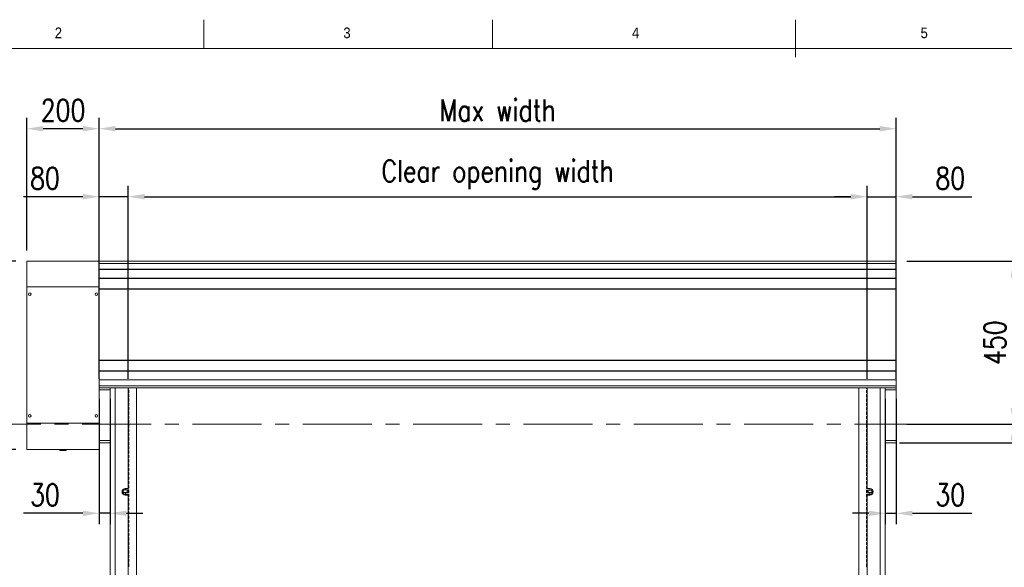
# Model space of a CAD drawing. Header units: millimetres. Extents: x 10824 to 17790, y 974 to 5976.
# Tile 5 of 6: x 12199 to 14919, y 4263 to 5776. Entities that reach past the tile are written whole.
import ezdxf

# ---------------------------------------------------------------- set-up
doc = ezdxf.new("R2010")
doc.units = ezdxf.units.MM
doc.header["$LTSCALE"] = 50
doc.header["$PDSIZE"] = -1
doc.linetypes.add('CENTERX2', pattern=[20.32, 12.7, -2.54, 2.54, -2.54])
doc.layers.add('FORMAT', color=7, linetype='Continuous')
doc.styles.add('NYIP', font='romans.shx', dxfattribs={"width": 0.8})
doc.styles.add('SLDTEXTSTYLE0', font='Gothic.ttf', dxfattribs={"width": 0.913})
doc.dimstyles.new('STANDARD35', dxfattribs={"dimscale": 35, "dimtxt": 2, "dimasz": 1.5, "dimexe": 1, "dimexo": 1, "dimgap": 0.7, "dimtad": 1, "dimdec": 0, "dimdsep": 46, "dimtxsty": 'NYIP', "dimcen": 0, "dimclrd": 1, "dimclre": 1, "dimclrt": 2, "dimadec": 0, "dimazin": 0, "dimtfac": 1, "dimtdec": 0, "dimtix": 1, "dimtmove": 0, "dimatfit": 3, "dimfxl": 0, "dimtvp": 1, "dimtolj": 1, "dimtzin": 0, "dimarcsym": 0})

# ---------------------------------------------------------------- blocks, each defined once
blk = doc.blocks.new('*D26')
at = {"color": 1, "lineweight": -2, "transparency": 16777216}
for p, q in [((12188.6, 5108.5), (11996.9, 5108.5)), ((12026.9, 5063.5), (12026.9, 4633.5)), ((12188.6, 4588.5), (11996.9, 4588.5))]:
    blk.add_line(p, q, dxfattribs=at)
at = {"color": 1, "transparency": 16777216}
for points in [[(12019.4, 5063.5), (12034.4, 5063.5), (12026.9, 5108.5)], [(12019.4, 4633.5), (12034.4, 4633.5), (12026.9, 4588.5)]]:
    blk.add_solid(points, dxfattribs=at)
at = {"layer": 'Defpoints', "color": 0, "transparency": 16777216}
for p in [(12218.6, 5108.5), (12026.9, 4588.5), (12218.6, 4588.5)]:
    blk.add_point(p, dxfattribs=at)
at = {"color": 2, "lineweight": 5, "transparency": 16777216, "insert": (11975.9, 4848.5), "char_height": 60, "attachment_point": 5, "rotation": 90, "style": 'NYIP'}
blk.add_mtext('\\A1;520', dxfattribs=at)
blk = doc.blocks.new('*D31')
at = {"color": 1, "lineweight": -2, "transparency": 16777216}
for p, q in [((12418.6, 5138.5), (12418.6, 5504.8)), ((14619.6, 5138.5), (14619.6, 5504.8)), ((12463.6, 5474.8), (14574.6, 5474.8))]:
    blk.add_line(p, q, dxfattribs=at)
at = {"color": 1, "transparency": 16777216}
for points in [[(12463.6, 5482.3), (12463.6, 5467.3), (12418.6, 5474.8)], [(14574.6, 5482.3), (14574.6, 5467.3), (14619.6, 5474.8)]]:
    blk.add_solid(points, dxfattribs=at)
at = {"layer": 'Defpoints', "color": 0, "transparency": 16777216}
for p in [(14619.6, 5474.8), (12418.6, 5108.5), (14619.6, 5108.5)]:
    blk.add_point(p, dxfattribs=at)
at = {"color": 2, "lineweight": 5, "transparency": 16777216, "insert": (13519.1, 5525.8), "char_height": 60, "attachment_point": 5, "style": 'NYIP'}
blk.add_mtext('\\A1;Max width', dxfattribs=at)
blk = doc.blocks.new('*D36')
at = {"color": 1, "lineweight": -2, "transparency": 16777216}
for p, q in [((14649.6, 5108.5), (14973.6, 5108.5)), ((14943.6, 5063.5), (14943.6, 4703.5)), ((14649.6, 4658.5), (14973.6, 4658.5))]:
    blk.add_line(p, q, dxfattribs=at)
at = {"color": 1, "transparency": 16777216}
for points in [[(14936.1, 5063.5), (14951.1, 5063.5), (14943.6, 5108.5)], [(14936.1, 4703.5), (14951.1, 4703.5), (14943.6, 4658.5)]]:
    blk.add_solid(points, dxfattribs=at)
at = {"layer": 'Defpoints', "color": 0, "transparency": 16777216}
for p in [(14619.6, 5108.5), (14619.6, 4658.5), (14943.6, 4658.5)]:
    blk.add_point(p, dxfattribs=at)
at = {"color": 2, "lineweight": 5, "transparency": 16777216, "insert": (14892.6, 4883.5), "char_height": 60, "attachment_point": 5, "rotation": 90, "style": 'NYIP'}
blk.add_mtext('\\A1;450', dxfattribs=at)
blk = doc.blocks.new('*D37')
at = {"color": 1, "lineweight": -2, "transparency": 16777216}
for p, q in [((14649.6, 4658.5), (14973.6, 4658.5)), ((14943.6, 4613.5), (14943.6, 2855.6)), ((14619.6, 2810.6), (14973.6, 2810.6))]:
    blk.add_line(p, q, dxfattribs=at)
at = {"color": 1, "transparency": 16777216}
for points in [[(14936.1, 4613.5), (14951.1, 4613.5), (14943.6, 4658.5)], [(14936.1, 2855.6), (14951.1, 2855.6), (14943.6, 2810.6)]]:
    blk.add_solid(points, dxfattribs=at)
at = {"layer": 'Defpoints', "color": 0, "transparency": 16777216}
for p in [(14619.6, 4658.5), (14589.6, 2810.6), (14943.6, 2810.6)]:
    blk.add_point(p, dxfattribs=at)
at = {"color": 2, "lineweight": 5, "transparency": 16777216, "insert": (14882.6, 3734.5), "char_height": 60, "attachment_point": 5, "rotation": 90, "style": 'NYIP'}
blk.add_mtext('\\A1;Clear opening height', dxfattribs=at)
blk = doc.blocks.new('*D38')
at = {"color": 1, "lineweight": -2, "transparency": 16777216}
for p, q in [((14649.6, 5108.5), (15262, 5108.5)), ((15232, 5063.5), (15232, 2855.6)), ((14619.6, 2810.6), (15262, 2810.6))]:
    blk.add_line(p, q, dxfattribs=at)
at = {"color": 1, "transparency": 16777216}
for points in [[(15224.5, 5063.5), (15239.5, 5063.5), (15232, 5108.5)], [(15224.5, 2855.6), (15239.5, 2855.6), (15232, 2810.6)]]:
    blk.add_solid(points, dxfattribs=at)
at = {"layer": 'Defpoints', "color": 0, "transparency": 16777216}
for p in [(14619.6, 5108.5), (14589.6, 2810.6), (15232, 2810.6)]:
    blk.add_point(p, dxfattribs=at)
at = {"color": 2, "lineweight": 5, "transparency": 16777216, "insert": (15171, 3959.5), "char_height": 60, "attachment_point": 5, "rotation": 90, "style": 'NYIP'}
blk.add_mtext('\\A1;Max height', dxfattribs=at)
blk = doc.blocks.new('*D43')
at = {"color": 1, "lineweight": -2, "transparency": 16777216}
for p, q in [((12218.6, 5138.5), (12218.6, 5504.8)), ((12418.6, 5138.5), (12418.6, 5504.8)), ((12373.6, 5474.8), (12263.6, 5474.8))]:
    blk.add_line(p, q, dxfattribs=at)
at = {"color": 1, "transparency": 16777216}
for points in [[(12263.6, 5482.3), (12263.6, 5467.3), (12218.6, 5474.8)], [(12373.6, 5482.3), (12373.6, 5467.3), (12418.6, 5474.8)]]:
    blk.add_solid(points, dxfattribs=at)
at = {"layer": 'Defpoints', "color": 0, "transparency": 16777216}
for p in [(12218.6, 5474.8), (12218.6, 5108.5), (12418.6, 5108.5)]:
    blk.add_point(p, dxfattribs=at)
at = {"color": 2, "lineweight": 5, "transparency": 16777216, "insert": (12318.6, 5525.8), "char_height": 60, "attachment_point": 5, "style": 'NYIP'}
blk.add_mtext('\\A1;200', dxfattribs=at)
blk = doc.blocks.new('A$C7C9C4F3F')
at = {"color": 7, "lineweight": 5}
blk.add_line((8295, 11245.4), (8295, 11503.7), dxfattribs=at)
at = {"layer": 'FORMAT', "color": 7, "lineweight": 5}
for p, q in [((4209.3, 11503.7), (4209.3, 11304.4)), ((6202.3, 11304.4), (6202.3, 11503.7)), ((16199.3, 11304.4), (199.3, 11304.4))]:
    blk.add_line(p, q, dxfattribs=at)
at = {"color": 7, "lineweight": 5, "char_height": 73.8, "attachment_point": 1, "style": 'SLDTEXTSTYLE0'}
for s, insert in [('2', (3179.5, 11449.8)), ('3', (5172.6, 11449.8)), ('4', (7165.6, 11449.8)), ('5', (9158.6, 11449.8))]:
    blk.add_mtext(s, dxfattribs=dict(at, insert=insert))
blk = doc.blocks.new('*D80')
at = {"color": 1, "lineweight": -2, "transparency": 16777216}
for p, q in [((12418.6, 4783.6), (12418.6, 5316.9)), ((12498.6, 4783.6), (12498.6, 5316.9)), ((12373.6, 5286.9), (12208.9, 5286.9)), ((12498.6, 5286.9), (12418.6, 5286.9)), ((12543.6, 5286.9), (12588.6, 5286.9))]:
    blk.add_line(p, q, dxfattribs=at)
at = {"color": 1, "transparency": 16777216}
for points in [[(12373.6, 5294.4), (12373.6, 5279.4), (12418.6, 5286.9)], [(12543.6, 5294.4), (12543.6, 5279.4), (12498.6, 5286.9)]]:
    blk.add_solid(points, dxfattribs=at)
at = {"layer": 'Defpoints', "color": 0, "transparency": 16777216}
for p in [(12498.6, 5286.9), (12418.6, 4753.6), (12498.6, 4753.6)]:
    blk.add_point(p, dxfattribs=at)
at = {"color": 2, "lineweight": 5, "transparency": 16777216, "insert": (12268.7, 5337.9), "char_height": 60, "attachment_point": 5, "style": 'NYIP'}
blk.add_mtext('\\A1;80', dxfattribs=at)
blk = doc.blocks.new('*D81')
at = {"color": 1, "lineweight": -2, "transparency": 16777216}
for p, q in [((12418.6, 4728.5), (12418.6, 4382.2)), ((12448.6, 4728.5), (12448.6, 4382.2)), ((12373.6, 4412.2), (12208.9, 4412.2)), ((12448.6, 4412.2), (12418.6, 4412.2)), ((12493.6, 4412.2), (12538.6, 4412.2))]:
    blk.add_line(p, q, dxfattribs=at)
at = {"color": 1, "transparency": 16777216}
for points in [[(12373.6, 4419.7), (12373.6, 4404.7), (12418.6, 4412.2)], [(12493.6, 4419.7), (12493.6, 4404.7), (12448.6, 4412.2)]]:
    blk.add_solid(points, dxfattribs=at)
at = {"layer": 'Defpoints', "color": 0, "transparency": 16777216}
for p in [(12418.6, 4758.5), (12448.6, 4758.5), (12418.6, 4412.2)]:
    blk.add_point(p, dxfattribs=at)
at = {"color": 2, "lineweight": 5, "transparency": 16777216, "insert": (12268.7, 4463.2), "char_height": 60, "attachment_point": 5, "style": 'NYIP'}
blk.add_mtext('\\A1;30', dxfattribs=at)
blk = doc.blocks.new('*D82')
at = {"color": 1, "lineweight": -2, "transparency": 16777216}
for p, q in [((12498.6, 4788.5), (12498.6, 5316.9)), ((14539.6, 4788.5), (14539.6, 5316.9)), ((12543.6, 5286.9), (14494.6, 5286.9))]:
    blk.add_line(p, q, dxfattribs=at)
at = {"color": 1, "transparency": 16777216}
for points in [[(12543.6, 5294.4), (12543.6, 5279.4), (12498.6, 5286.9)], [(14494.6, 5294.4), (14494.6, 5279.4), (14539.6, 5286.9)]]:
    blk.add_solid(points, dxfattribs=at)
at = {"layer": 'Defpoints', "color": 0, "transparency": 16777216}
for p in [(14539.6, 5286.9), (12498.6, 4758.5), (14539.6, 4758.5)]:
    blk.add_point(p, dxfattribs=at)
at = {"color": 2, "lineweight": 5, "transparency": 16777216, "insert": (13519.1, 5347.9), "char_height": 60, "attachment_point": 5, "style": 'NYIP'}
blk.add_mtext('\\A1;Clear opening width', dxfattribs=at)
blk = doc.blocks.new('*D83')
at = {"color": 1, "lineweight": -2, "transparency": 16777216}
for p, q in [((14539.6, 4783.6), (14539.6, 5316.9)), ((14619.6, 4783.6), (14619.6, 5316.9)), ((14494.6, 5286.9), (14449.6, 5286.9)), ((14539.6, 5286.9), (14619.6, 5286.9)), ((14664.6, 5286.9), (14829.3, 5286.9))]:
    blk.add_line(p, q, dxfattribs=at)
at = {"color": 1, "transparency": 16777216}
for points in [[(14494.6, 5294.4), (14494.6, 5279.4), (14539.6, 5286.9)], [(14664.6, 5294.4), (14664.6, 5279.4), (14619.6, 5286.9)]]:
    blk.add_solid(points, dxfattribs=at)
at = {"layer": 'Defpoints', "color": 0, "transparency": 16777216}
for p in [(14539.6, 5286.9), (14539.6, 4753.6), (14619.6, 4753.6)]:
    blk.add_point(p, dxfattribs=at)
at = {"color": 2, "lineweight": 5, "transparency": 16777216, "insert": (14769.4, 5337.9), "char_height": 60, "attachment_point": 5, "style": 'NYIP'}
blk.add_mtext('\\A1;80', dxfattribs=at)
blk = doc.blocks.new('*D84')
at = {"color": 1, "lineweight": -2, "transparency": 16777216}
for p, q in [((14589.6, 4728.5), (14589.6, 4382.2)), ((14619.6, 4728.5), (14619.6, 4382.2)), ((14544.6, 4412.2), (14499.6, 4412.2)), ((14589.6, 4412.2), (14619.6, 4412.2)), ((14664.6, 4412.2), (14829.3, 4412.2))]:
    blk.add_line(p, q, dxfattribs=at)
at = {"color": 1, "transparency": 16777216}
for points in [[(14544.6, 4419.7), (14544.6, 4404.7), (14589.6, 4412.2)], [(14664.6, 4419.7), (14664.6, 4404.7), (14619.6, 4412.2)]]:
    blk.add_solid(points, dxfattribs=at)
at = {"layer": 'Defpoints', "color": 0, "transparency": 16777216}
for p in [(14589.6, 4758.5), (14619.6, 4758.5), (14619.6, 4412.2)]:
    blk.add_point(p, dxfattribs=at)
at = {"color": 2, "lineweight": 5, "transparency": 16777216, "insert": (14769.4, 4463.2), "char_height": 60, "attachment_point": 5, "style": 'NYIP'}
blk.add_mtext('\\A1;30', dxfattribs=at)
blk = doc.blocks.new('*D85')
at = {"color": 1, "lineweight": -2, "transparency": 16777216}
for p, q in [((14649.6, 5108.5), (15135.9, 5108.5)), ((15105.9, 5063.5), (15105.9, 4652)), ((14628.9, 4607), (15135.9, 4607))]:
    blk.add_line(p, q, dxfattribs=at)
at = {"color": 1, "transparency": 16777216}
for points in [[(15098.4, 5063.5), (15113.4, 5063.5), (15105.9, 5108.5)], [(15098.4, 4652), (15113.4, 4652), (15105.9, 4607)]]:
    blk.add_solid(points, dxfattribs=at)
at = {"layer": 'Defpoints', "color": 0, "transparency": 16777216}
for p in [(14619.6, 5108.5), (14598.9, 4607), (15105.9, 4607)]:
    blk.add_point(p, dxfattribs=at)
at = {"color": 2, "lineweight": 5, "transparency": 16777216, "insert": (15054.9, 4857.8), "char_height": 60, "attachment_point": 5, "rotation": 90, "style": 'NYIP'}
blk.add_mtext('\\A1;500', dxfattribs=at)

msp = doc.modelspace()

# ---------------------------------------------------------------- linework, layer by layer
at = {"color": 7, "lineweight": 5}
for p, q in [((12218.6, 5037.5), (12218.6, 5108.5)), ((12218.6, 5108.5), (12418.6, 5108.5)), ((12418.6, 5108.5), (12418.6, 5102.8)), ((12418.6, 5108.5), (14619.6, 5108.5)), ((12418.6, 5108.5), (12418.6, 5108.5)), ((12418.6, 5108.5), (14619.6, 5108.5)), ((12418.6, 5102.8), (12418.6, 5102.5)), ((12418.6, 5102.8), (14619.6, 5102.8)), ((12418.6, 5102.5), (12418.6, 5086.4)), ((12418.6, 5102.5), (14619.6, 5102.5)), ((12418.6, 5086.4), (12418.6, 5085.7)), ((12418.6, 5086.4), (14619.6, 5086.4)), ((14619.6, 5108.5), (14619.6, 5102.8)), ((14619.6, 5108.5), (14619.6, 5108.5)), ((14619.6, 5102.8), (14619.6, 5102.5)), ((14619.6, 5102.5), (14619.6, 5086.4)), ((14619.6, 5086.4), (14619.6, 5085.7)), ((12418.4, 5085.7), (12418.6, 5084.7)), ((12418.6, 5085.7), (12418.6, 5061.7)), ((12418.6, 5085.7), (14619.6, 5085.7)), ((12418.6, 5061.7), (12418.6, 5060.8)), ((12418.6, 5061.7), (14619.6, 5061.7)), ((12418.6, 5060.8), (12418.6, 5032.4)), ((12418.6, 5060.8), (14619.6, 5060.8)), ((14619.6, 5085.7), (14619.6, 5061.7)), ((14619.6, 5061.7), (14619.6, 5060.8)), ((14619.6, 5060.8), (14619.6, 5032.4)), ((12218.6, 4661.5), (12218.6, 5037.5)), ((12218.6, 5037.5), (12418.6, 5037.5)), ((12418.6, 5032.4), (12418.6, 5031.9)), ((12418.6, 5032.4), (14619.6, 5032.4)), ((12418.6, 5031.9), (12418.6, 5029.8)), ((12418.6, 5031.9), (14619.6, 5031.9)), ((14619.6, 5032.4), (14619.6, 5031.9)), ((14619.6, 5031.9), (14619.6, 4835.1)), ((12418.6, 5018.5), (12418.6, 5029.8)), ((12418.6, 4590.5), (12418.6, 5018.5)), ((12418.6, 4835.1), (14619.6, 4835.1)), ((12418.6, 4834.6), (14619.6, 4834.6)), ((14619.6, 4835.1), (14619.6, 4834.6)), ((14619.6, 4834.6), (14619.6, 4806.2)), ((12418.6, 4806.2), (14619.6, 4806.2)), ((12418.6, 4805.3), (14619.6, 4805.3)), ((14619.6, 4806.2), (14619.6, 4805.3)), ((14619.6, 4805.3), (14619.6, 4781.3)), ((12418.6, 4781.3), (14619.6, 4781.3)), ((12418.6, 4780.6), (14619.6, 4780.6)), ((12418.6, 4764.6), (14619.6, 4764.6)), ((12418.6, 4764.2), (14619.6, 4764.2)), ((14619.6, 4781.3), (14619.6, 4780.6)), ((14619.6, 4780.6), (14619.6, 4764.6)), ((14619.6, 4764.6), (14619.6, 4764.2)), ((14619.6, 4764.2), (14619.6, 4758.6)), ((12418.6, 4758.6), (14619.6, 4758.6)), ((12418.6, 4758.5), (14619.6, 4758.5)), ((12418.6, 4753.6), (12448.6, 4753.6)), ((12448.6, 4753.6), (12448.6, 4758.5)), ((12448.6, 4613.5), (12448.6, 4753.6)), ((12462.6, 4758.5), (12462.6, 2810.6)), ((12498.6, 4758.5), (12498.6, 4480.6)), ((12500.1, 4757.5), (12498.6, 4757.5)), ((12500.1, 4753.3), (12498.6, 4753.3)), ((12500.1, 4745.5), (12498.6, 4745.5)), ((12500.1, 4741.3), (12498.6, 4741.3)), ((12500.1, 4733.5), (12498.6, 4733.5)), ((12500.1, 4758.5), (12500.1, 4757.5)), ((12500.1, 4753.3), (12500.1, 4745.5)), ((12500.1, 4741.3), (12500.1, 4733.5)), ((12521.1, 3090), (12521.1, 4758.5)), ((14517.1, 4758.5), (14517.1, 3090)), ((14538.1, 4756.8), (14538.1, 4758.5)), ((14538.1, 4756.8), (14539.6, 4756.8)), ((14538.1, 4744.8), (14538.1, 4752.5)), ((14538.1, 4752.5), (14539.6, 4752.5)), ((14538.1, 4744.8), (14539.6, 4744.8)), ((14538.1, 4732.8), (14538.1, 4740.5)), ((14538.1, 4740.5), (14539.6, 4740.5)), ((14538.1, 4732.8), (14539.6, 4732.8)), ((14539.6, 4480.6), (14539.6, 4758.5)), ((14575.6, 3195.6), (14575.6, 4758.5)), ((14589.6, 4753.6), (14589.6, 4758.5)), ((14589.6, 4753.6), (14619.6, 4753.6)), ((14589.6, 4613.5), (14589.6, 4753.6)), ((14619.6, 4758.6), (14619.6, 4758.5)), ((14619.6, 4753.6), (14619.6, 4758.5)), ((14619.6, 4613.4), (14619.6, 4753.6)), ((12500.1, 4729.3), (12498.6, 4729.3)), ((12500.1, 4721.5), (12498.6, 4721.5)), ((12500.1, 4717.3), (12498.6, 4717.3)), ((12500.1, 4709.5), (12498.6, 4709.5)), ((12500.1, 4705.3), (12498.6, 4705.3)), ((12500.1, 4729.3), (12500.1, 4721.5)), ((12500.1, 4717.3), (12500.1, 4709.5)), ((12500.1, 4705.3), (12500.1, 4697.5)), ((14538.1, 4720.8), (14538.1, 4728.5)), ((14538.1, 4728.5), (14539.6, 4728.5)), ((14538.1, 4720.8), (14539.6, 4720.8)), ((14538.1, 4708.8), (14538.1, 4716.5)), ((14538.1, 4716.5), (14539.6, 4716.5)), ((14538.1, 4708.8), (14539.6, 4708.8)), ((12500.1, 4697.5), (12498.6, 4697.5)), ((12500.1, 4693.3), (12498.6, 4693.3)), ((12500.1, 4685.5), (12498.6, 4685.5)), ((12500.1, 4681.3), (12498.6, 4681.3)), ((12500.1, 4693.3), (12500.1, 4685.5)), ((12500.1, 4681.3), (12500.1, 4673.5)), ((14538.1, 4704.5), (14539.6, 4704.5)), ((14538.1, 4696.8), (14538.1, 4704.5)), ((14538.1, 4696.8), (14539.6, 4696.8)), ((14538.1, 4684.8), (14538.1, 4692.5)), ((14538.1, 4692.5), (14539.6, 4692.5)), ((14538.1, 4684.8), (14539.6, 4684.8)), ((14538.1, 4680.5), (14539.6, 4680.5)), ((14538.1, 4672.8), (14538.1, 4680.5)), ((12218.6, 4661.5), (12418.6, 4661.5)), ((12218.6, 4588.5), (12218.6, 4661.5)), ((12500.1, 4673.5), (12498.6, 4673.5)), ((12500.1, 4669.3), (12498.6, 4669.3)), ((12500.1, 4661.5), (12498.6, 4661.5)), ((12500.1, 4657.3), (12498.6, 4657.3)), ((12500.1, 4669.3), (12500.1, 4661.5)), ((12500.1, 4657.3), (12500.1, 4649.5)), ((14538.1, 4672.8), (14539.6, 4672.8)), ((14538.1, 4660.8), (14538.1, 4668.5)), ((14538.1, 4668.5), (14539.6, 4668.5)), ((14538.1, 4660.8), (14539.6, 4660.8)), ((14538.1, 4656.5), (14539.6, 4656.5)), ((14538.1, 4648.8), (14538.1, 4656.5)), ((12500.1, 4649.5), (12498.6, 4649.5)), ((12500.1, 4645.3), (12498.6, 4645.3)), ((12500.1, 4637.5), (12498.6, 4637.5)), ((12500.1, 4633.3), (12498.6, 4633.3)), ((12500.1, 4625.5), (12498.6, 4625.5)), ((12500.1, 4645.3), (12500.1, 4637.5)), ((12500.1, 4633.3), (12500.1, 4625.5)), ((14538.1, 4648.8), (14539.6, 4648.8)), ((14538.1, 4644.5), (14539.6, 4644.5)), ((14538.1, 4636.8), (14538.1, 4644.5)), ((14538.1, 4636.8), (14539.6, 4636.8)), ((14538.1, 4632.5), (14539.6, 4632.5)), ((14538.1, 4624.8), (14538.1, 4632.5)), ((14538.1, 4624.8), (14539.6, 4624.8)), ((12418.6, 4613.4), (12448.6, 4613.4)), ((12418.6, 4607), (12448.6, 4607)), ((12448.6, 4613.5), (12448.6, 2810.6)), ((12500.1, 4621.3), (12498.6, 4621.3)), ((12500.1, 4613.5), (12498.6, 4613.5)), ((12500.1, 4609.3), (12498.6, 4609.3)), ((12500.1, 4601.5), (12498.6, 4601.5)), ((12500.1, 4597.3), (12498.6, 4597.3)), ((12500.1, 4621.3), (12500.1, 4613.5)), ((12500.1, 4609.3), (12500.1, 4601.5)), ((12500.1, 4597.3), (12500.1, 4589.5)), ((14538.1, 4620.5), (14539.6, 4620.5)), ((14538.1, 4612.8), (14538.1, 4620.5)), ((14538.1, 4612.8), (14539.6, 4612.8)), ((14538.1, 4600.8), (14538.1, 4608.5)), ((14538.1, 4608.5), (14539.6, 4608.5)), ((14538.1, 4600.8), (14539.6, 4600.8)), ((14538.1, 4588.8), (14538.1, 4596.5)), ((14538.1, 4596.5), (14539.6, 4596.5)), ((14589.6, 3160.7), (14589.6, 4613.5)), ((14589.6, 4613.4), (14619.6, 4613.4)), ((14589.6, 4607), (14619.6, 4607)), ((14619.6, 4607), (14619.6, 4613.4)), ((12218.6, 4588.5), (12418.6, 4588.5)), ((12309.6, 4588.5), (12309.6, 4585.8)), ((12309.6, 4585.8), (12318.6, 4585.8)), ((12318.6, 4585.8), (12327.6, 4585.8)), ((12327.6, 4585.8), (12327.6, 4588.5)), ((12418.6, 4590.5), (12418.6, 4588.5)), ((12500.1, 4589.5), (12498.6, 4589.5)), ((12500.1, 4585.3), (12498.6, 4585.3)), ((12500.1, 4577.5), (12498.6, 4577.5)), ((12500.1, 4573.3), (12498.6, 4573.3)), ((12500.1, 4585.3), (12500.1, 4577.5)), ((12500.1, 4573.3), (12500.1, 4565.5)), ((14538.1, 4588.8), (14539.6, 4588.8)), ((14538.1, 4576.8), (14538.1, 4584.5)), ((14538.1, 4584.5), (14539.6, 4584.5)), ((14538.1, 4576.8), (14539.6, 4576.8)), ((14538.1, 4572.5), (14539.6, 4572.5)), ((14538.1, 4564.8), (14538.1, 4572.5)), ((12500.1, 4565.5), (12498.6, 4565.5)), ((12500.1, 4561.3), (12498.6, 4561.3)), ((12500.1, 4553.5), (12498.6, 4553.5)), ((12500.1, 4549.3), (12498.6, 4549.3)), ((12500.1, 4561.3), (12500.1, 4553.5)), ((12500.1, 4549.3), (12500.1, 4541.5)), ((14538.1, 4564.8), (14539.6, 4564.8)), ((14538.1, 4560.5), (14539.6, 4560.5)), ((14538.1, 4552.8), (14538.1, 4560.5)), ((14538.1, 4552.8), (14539.6, 4552.8)), ((14538.1, 4540.8), (14538.1, 4548.5)), ((14538.1, 4548.5), (14539.6, 4548.5)), ((12500.1, 4541.5), (12498.6, 4541.5)), ((12500.1, 4537.3), (12498.6, 4537.3)), ((12500.1, 4529.5), (12498.6, 4529.5)), ((12500.1, 4525.3), (12498.6, 4525.3)), ((12500.1, 4517.5), (12498.6, 4517.5)), ((12500.1, 4537.3), (12500.1, 4529.5)), ((12500.1, 4525.3), (12500.1, 4517.5)), ((14538.1, 4540.8), (14539.6, 4540.8)), ((14538.1, 4536.5), (14539.6, 4536.5)), ((14538.1, 4528.8), (14538.1, 4536.5)), ((14538.1, 4528.8), (14539.6, 4528.8)), ((14538.1, 4524.5), (14539.6, 4524.5)), ((14538.1, 4516.8), (14538.1, 4524.5)), ((14538.1, 4516.8), (14539.6, 4516.8)), ((12500.1, 4513.3), (12498.6, 4513.3)), ((12500.1, 4505.5), (12498.6, 4505.5)), ((12500.1, 4501.3), (12498.6, 4501.3)), ((12500.1, 4493.5), (12498.6, 4493.5)), ((12500.1, 4489.3), (12498.6, 4489.3)), ((12500.1, 4513.3), (12500.1, 4505.5)), ((12500.1, 4501.3), (12500.1, 4493.5)), ((12500.1, 4489.3), (12500.1, 4481.5)), ((14538.1, 4512.5), (14539.6, 4512.5)), ((14538.1, 4504.8), (14538.1, 4512.5)), ((14538.1, 4504.8), (14539.6, 4504.8)), ((14538.1, 4500.5), (14539.6, 4500.5)), ((14538.1, 4492.8), (14538.1, 4500.5)), ((14538.1, 4492.8), (14539.6, 4492.8)), ((14538.1, 4488.5), (14539.6, 4488.5)), ((14538.1, 4480.8), (14538.1, 4488.5)), ((12483, 4466.7), (12483, 4476.4)), ((12485.8, 4479.2), (12485.8, 4477.4)), ((12485.8, 4469.4), (12485.8, 4465.4)), ((12486.1, 4477.1), (12486.1, 4477.4)), ((12486.1, 4477.4), (12491.1, 4477.4)), ((12486.1, 4476.8), (12486.1, 4477.1)), ((12486.1, 4477.1), (12495.6, 4477.1)), ((12495.3, 4476.8), (12486.1, 4476.8)), ((12486.1, 4470), (12495.3, 4470)), ((12486.1, 4469.7), (12486.1, 4470)), ((12495.6, 4469.7), (12486.1, 4469.7)), ((12486.1, 4469.4), (12486.1, 4469.7)), ((12491.1, 4469.4), (12486.1, 4469.4)), ((12486.1, 4465.1), (12486.1, 4465.4)), ((12486.1, 4465.4), (12491.1, 4465.4)), ((12486.1, 4464.8), (12486.1, 4465.1)), ((12486.1, 4465.1), (12495.6, 4465.1)), ((12495.3, 4464.8), (12486.1, 4464.8)), ((12498.6, 4480.6), (12490.6, 4480.6)), ((12490.6, 4462.6), (12498.6, 4462.6)), ((12491.1, 4480.6), (12491.1, 4477.3)), ((12491.1, 4477.3), (12495.6, 4477.3)), ((12495.6, 4469.5), (12491.1, 4469.5)), ((12491.1, 4469.5), (12491.1, 4465.3)), ((12491.1, 4465.3), (12495.6, 4465.3)), ((12495.3, 4470), (12495.3, 4476.8)), ((12495.3, 4462.6), (12495.3, 4464.8)), ((12495.6, 4477.3), (12495.6, 4477.1)), ((12500.1, 4477.3), (12495.6, 4477.3)), ((12495.6, 4477.1), (12495.6, 4469.7)), ((12495.6, 4469.7), (12495.6, 4469.5)), ((12500.1, 4469.5), (12495.6, 4469.5)), ((12495.6, 4465.3), (12495.6, 4465.1)), ((12500.1, 4465.3), (12495.6, 4465.3)), ((12495.6, 4465.1), (12495.6, 4462.6)), ((12500.1, 4481.5), (12498.6, 4481.5)), ((12498.6, 4462.6), (12498.6, 2810.6)), ((12500.1, 4477.3), (12500.1, 4469.5)), ((12500.1, 4465.3), (12500.1, 4457.5)), ((14538.1, 4480.8), (14539.6, 4480.8)), ((14538.1, 4476.5), (14542.6, 4476.5)), ((14538.1, 4468.8), (14538.1, 4476.5)), ((14538.1, 4468.8), (14542.6, 4468.8)), ((14538.1, 4464.5), (14542.6, 4464.5)), ((14538.1, 4456.8), (14538.1, 4464.5)), ((14547.6, 4480.6), (14539.6, 4480.6)), ((14539.6, 2810.6), (14539.6, 4462.6)), ((14539.6, 4462.6), (14547.6, 4462.6)), ((14542.6, 4476.3), (14542.6, 4476.6)), ((14542.6, 4476.6), (14547.1, 4476.6)), ((14542.6, 4476.3), (14552.1, 4476.3)), ((14542.6, 4469), (14542.6, 4476.3)), ((14552.1, 4469), (14542.6, 4469)), ((14542.6, 4468.7), (14542.6, 4469)), ((14547.1, 4468.7), (14542.6, 4468.7)), ((14542.6, 4464.3), (14542.6, 4464.6)), ((14542.6, 4464.6), (14547.1, 4464.6)), ((14542.6, 4464.3), (14552.1, 4464.3)), ((14542.6, 4462.6), (14542.6, 4464.3)), ((14552.1, 4476), (14542.9, 4476)), ((14542.9, 4476), (14542.9, 4469.3)), ((14542.9, 4469.3), (14552.1, 4469.3)), ((14552.1, 4464), (14542.9, 4464)), ((14542.9, 4464), (14542.9, 4462.6)), ((14547.1, 4476.6), (14547.1, 4480.6)), ((14547.1, 4476.6), (14552.1, 4476.6)), ((14547.1, 4464.6), (14547.1, 4468.7)), ((14552.1, 4468.6), (14547.1, 4468.6)), ((14547.1, 4464.6), (14552.1, 4464.6)), ((14552.1, 4476.6), (14552.1, 4476.3)), ((14552.1, 4476.3), (14552.1, 4476)), ((14552.1, 4469.3), (14552.1, 4469)), ((14552.1, 4469), (14552.1, 4468.6)), ((14552.1, 4464.6), (14552.1, 4464.3)), ((14552.1, 4464.3), (14552.1, 4464)), ((14552.3, 4476.6), (14552.3, 4479.2)), ((14552.3, 4464.6), (14552.3, 4468.7)), ((14555.1, 4476.4), (14555.1, 4466.7)), ((12500.1, 4457.5), (12498.6, 4457.5)), ((12500.1, 4453.3), (12498.6, 4453.3)), ((12500.1, 4445.5), (12498.6, 4445.5)), ((12500.1, 4441.3), (12498.6, 4441.3)), ((12500.1, 4433.5), (12498.6, 4433.5)), ((12500.1, 4453.3), (12500.1, 4445.5)), ((12500.1, 4441.3), (12500.1, 4433.5)), ((14538.1, 4456.8), (14539.6, 4456.8)), ((14538.1, 4444.8), (14538.1, 4452.5)), ((14538.1, 4452.5), (14539.6, 4452.5)), ((14538.1, 4444.8), (14539.6, 4444.8)), ((14538.1, 4440.5), (14539.6, 4440.5)), ((14538.1, 4432.8), (14538.1, 4440.5)), ((12500.1, 4429.3), (12498.6, 4429.3)), ((12500.1, 4421.5), (12498.6, 4421.5)), ((12500.1, 4417.3), (12498.6, 4417.3)), ((12500.1, 4409.5), (12498.6, 4409.5)), ((12500.1, 4429.3), (12500.1, 4421.5)), ((12500.1, 4417.3), (12500.1, 4409.5)), ((14538.1, 4432.8), (14539.6, 4432.8)), ((14538.1, 4428.5), (14539.6, 4428.5)), ((14538.1, 4420.8), (14538.1, 4428.5)), ((14538.1, 4420.8), (14539.6, 4420.8)), ((14538.1, 4416.5), (14539.6, 4416.5)), ((14538.1, 4408.8), (14538.1, 4416.5)), ((14538.1, 4408.8), (14539.6, 4408.8)), ((12500.1, 4405.3), (12498.6, 4405.3)), ((12500.1, 4397.5), (12498.6, 4397.5)), ((12500.1, 4393.3), (12498.6, 4393.3)), ((12500.1, 4385.5), (12498.6, 4385.5)), ((12500.1, 4381.3), (12498.6, 4381.3)), ((12500.1, 4405.3), (12500.1, 4397.5)), ((12500.1, 4393.3), (12500.1, 4385.5)), ((12500.1, 4381.3), (12500.1, 4373.5)), ((14538.1, 4396.8), (14538.1, 4404.5)), ((14538.1, 4404.5), (14539.6, 4404.5)), ((14538.1, 4396.8), (14539.6, 4396.8)), ((14538.1, 4392.5), (14539.6, 4392.5)), ((14538.1, 4384.8), (14538.1, 4392.5)), ((14538.1, 4384.8), (14539.6, 4384.8)), ((14538.1, 4372.8), (14538.1, 4380.5)), ((14538.1, 4380.5), (14539.6, 4380.5)), ((12500.1, 4373.5), (12498.6, 4373.5)), ((12500.1, 4369.3), (12498.6, 4369.3)), ((12500.1, 4361.5), (12498.6, 4361.5)), ((12500.1, 4357.3), (12498.6, 4357.3)), ((12500.1, 4369.3), (12500.1, 4361.5)), ((12500.1, 4357.3), (12500.1, 4349.5)), ((14538.1, 4372.8), (14539.6, 4372.8)), ((14538.1, 4360.8), (14538.1, 4368.5)), ((14538.1, 4368.5), (14539.6, 4368.5)), ((14538.1, 4360.8), (14539.6, 4360.8)), ((14538.1, 4356.5), (14539.6, 4356.5)), ((14538.1, 4348.8), (14538.1, 4356.5)), ((12500.1, 4349.5), (12498.6, 4349.5)), ((12500.1, 4345.3), (12498.6, 4345.3)), ((12500.1, 4337.5), (12498.6, 4337.5)), ((12500.1, 4333.3), (12498.6, 4333.3)), ((12500.1, 4325.5), (12498.6, 4325.5)), ((12500.1, 4345.3), (12500.1, 4337.5)), ((12500.1, 4333.3), (12500.1, 4325.5)), ((14538.1, 4348.8), (14539.6, 4348.8)), ((14538.1, 4336.8), (14538.1, 4344.5)), ((14538.1, 4344.5), (14539.6, 4344.5)), ((14538.1, 4336.8), (14539.6, 4336.8)), ((14538.1, 4332.5), (14539.6, 4332.5)), ((14538.1, 4324.8), (14538.1, 4332.5)), ((14538.1, 4324.8), (14539.6, 4324.8)), ((12500.1, 4321.3), (12498.6, 4321.3)), ((12500.1, 4313.5), (12498.6, 4313.5)), ((12500.1, 4309.3), (12498.6, 4309.3)), ((12500.1, 4301.5), (12498.6, 4301.5)), ((12500.1, 4297.3), (12498.6, 4297.3)), ((12500.1, 4321.3), (12500.1, 4313.5)), ((12500.1, 4309.3), (12500.1, 4301.5)), ((12500.1, 4297.3), (12500.1, 4289.5)), ((14538.1, 4312.8), (14538.1, 4320.5)), ((14538.1, 4320.5), (14539.6, 4320.5)), ((14538.1, 4312.8), (14539.6, 4312.8)), ((14538.1, 4308.5), (14539.6, 4308.5)), ((14538.1, 4300.8), (14538.1, 4308.5)), ((14538.1, 4300.8), (14539.6, 4300.8)), ((12500.1, 4289.5), (12498.6, 4289.5)), ((12500.1, 4285.3), (12498.6, 4285.3)), ((12500.1, 4277.5), (12498.6, 4277.5)), ((12500.1, 4273.3), (12498.6, 4273.3)), ((12500.1, 4285.3), (12500.1, 4277.5)), ((12500.1, 4273.3), (12500.1, 4265.5)), ((14538.1, 4288.8), (14538.1, 4296.5)), ((14538.1, 4296.5), (14539.6, 4296.5)), ((14538.1, 4288.8), (14539.6, 4288.8)), ((14538.1, 4276.8), (14538.1, 4284.5)), ((14538.1, 4284.5), (14539.6, 4284.5)), ((14538.1, 4276.8), (14539.6, 4276.8)), ((14538.1, 4264.8), (14538.1, 4272.5)), ((14538.1, 4272.5), (14539.6, 4272.5)), ((12500.1, 4265.5), (12498.6, 4265.5)), ((14538.1, 4264.8), (14539.6, 4264.8))]:
    msp.add_line(p, q, dxfattribs=at)
at = {"color": 1, "linetype": 'CENTERX2', "lineweight": 5, "ltscale": 0.3}
msp.add_line((16524.3, 4658.5), (12139.1, 4658.5), dxfattribs=at)
at = {"color": 7, "lineweight": 5, "flags": 128}
for points in [[(12484.2, 4475.1), (12484.1, 4475.1), (12484.1, 4475.1), (12484, 4475.1), (12484, 4475.1), (12484, 4475.1), (12483.9, 4475.1), (12483.9, 4475.1), (12483.9, 4475.1)], [(12483.9, 4471.7), (12483.9, 4471.7), (12483.9, 4471.7), (12484, 4471.7), (12484, 4471.7), (12484, 4471.7), (12484.1, 4471.7), (12484.1, 4471.7), (12484.2, 4471.7)], [(12484.1, 4472), (12484.1, 4472), (12484.1, 4472), (12484.1, 4472), (12484.1, 4471.9), (12484.1, 4471.9), (12484.2, 4471.8), (12484.2, 4471.8), (12484.2, 4471.7)], [(12495.3, 4476.8), (12495.3, 4476.8), (12495.4, 4476.9), (12495.4, 4476.9), (12495.5, 4477), (12495.5, 4477), (12495.5, 4477), (12495.6, 4477.1), (12495.6, 4477.1)], [(12495.3, 4470), (12495.3, 4470), (12495.4, 4469.9), (12495.4, 4469.9), (12495.5, 4469.8), (12495.5, 4469.8), (12495.5, 4469.8), (12495.6, 4469.7), (12495.6, 4469.7)], [(12495.3, 4464.8), (12495.3, 4464.8), (12495.4, 4464.9), (12495.4, 4464.9), (12495.5, 4465), (12495.5, 4465), (12495.5, 4465), (12495.6, 4465.1), (12495.6, 4465.1)], [(14542.9, 4476), (14542.8, 4476.1), (14542.8, 4476.1), (14542.7, 4476.2), (14542.7, 4476.2), (14542.6, 4476.3), (14542.6, 4476.3), (14542.6, 4476.3), (14542.6, 4476.3)], [(14542.9, 4469.3), (14542.8, 4469.2), (14542.8, 4469.2), (14542.7, 4469.1), (14542.7, 4469.1), (14542.6, 4469), (14542.6, 4469), (14542.6, 4469), (14542.6, 4469)], [(14542.9, 4464), (14542.8, 4464.1), (14542.8, 4464.1), (14542.7, 4464.2), (14542.7, 4464.2), (14542.6, 4464.3), (14542.6, 4464.3), (14542.6, 4464.3), (14542.6, 4464.3)], [(14552.1, 4464.3), (14552.5, 4464.3), (14552.8, 4464.2)], [(14552.4, 4464), (14552.4, 4464), (14552.1, 4464)], [(14554.2, 4474.4), (14554.2, 4474.4), (14554.2, 4474.4), (14554.2, 4474.4), (14554.1, 4474.4), (14554.1, 4474.3), (14554, 4474.3), (14554, 4474.3), (14553.9, 4474.3)], [(14554, 4474), (14554, 4474.1), (14554, 4474.1), (14554, 4474.1), (14554, 4474.1), (14554, 4474.2), (14554, 4474.2), (14554, 4474.3), (14553.9, 4474.3)], [(14553.9, 4471), (14554, 4471), (14554, 4471), (14554.1, 4470.9), (14554.1, 4470.9), (14554.2, 4470.9), (14554.2, 4470.9), (14554.2, 4470.9), (14554.2, 4470.9)]]:
    msp.add_lwpolyline(points, dxfattribs=at)
at = {"color": 7, "lineweight": 5}
for centre, radius in [((12226.6, 5017.5), 3.5), ((12410.6, 5017.5), 3.5), ((12226.6, 4681.5), 3.5), ((12410.6, 4681.5), 3.5), ((12497.8, 4473.4), 0.5), ((14540.3, 4472.6), 0.5)]:
    msp.add_circle(centre, radius, dxfattribs=at)
for centre, radius, start, end in [((12490.6, 4471.6), 9, 90, 270), ((12486.1, 4474.9), 2.5, 90, 172.8993), ((12486.1, 4471.9), 2.5, 187.1007, 270), ((12486.1, 4474.9), 2.17, 90, 174.3484), ((12484.2, 4475.1), 0.299, 174.1502, 249.2942), ((12484.2, 4471.7), 0.299, 110.707, 185.851), ((12486.1, 4471.9), 2.17, 185.6516, 270), ((12470, 4480.3), 15.1, 338.8058, 339.9422), ((12483.6, 4473.4), 1.5, 290.6222, 69.3778), ((12486.1, 4474.9), 1.88, 90, 174.3484), ((12483.6, 4473.4), 1.8, 290.6222, 69.3778), ((12486.1, 4471.9), 1.88, 185.6516, 270), ((12486.1, 4462.9), 2.5, 90, 127.6374), ((12486.1, 4462.9), 2.17, 90, 125.9017), ((12486.1, 4462.9), 1.88, 90, 123.4094), ((14547.6, 4471.6), 9, 270, 90), ((14552.1, 4474.1), 2.5, 7.1007, 90), ((14552.1, 4474.1), 2.17, 5.6516, 90), ((14552.1, 4474.1), 1.88, 5.6516, 90), ((14552.1, 4471.1), 1.88, 270, 354.3484), ((14552.1, 4471.1), 2.17, 270, 354.3484), ((14552.1, 4471.1), 2.5, 270, 352.8993), ((14552.1, 4462.1), 2.5, 66.5405, 90), ((14554.6, 4472.6), 1.8, 110.6222, 249.3778), ((14554.6, 4472.6), 1.5, 110.6222, 249.3778), ((14512.3, 4486.8), 44.6, 339.1822, 339.5678), ((14553.9, 4474.3), 0.299, 290.707, 5.851), ((14553.9, 4471), 0.299, 354.1481, 69.2939)]:
    msp.add_arc(centre, radius, start, end, dxfattribs=at)
for centre, start_param, end_param in [((12495.3, 4477.1), 6.195919, 6.283185), ((12495.3, 4469.7), 0, 0.087266), ((12495.3, 4465.1), 6.195919, 6.283185), ((14542.9, 4476.3), 3.141593, 3.228859), ((14542.9, 4469), 3.054326, 3.141593), ((14542.9, 4464.3), 3.141593, 3.228859)]:
    msp.add_ellipse(centre, major_axis=(0.3, 0), ratio=0.087489, start_param=start_param, end_param=end_param, dxfattribs=at)
for points, knots in [([(12483.6, 4475.2), (12483.6, 4475.2), (12483.7, 4475.2), (12483.8, 4475.2), (12483.9, 4475.1), (12483.9, 4475.1)], [0, 0, 0, 0, 0.5371361, 0.6574062, 1, 1, 1, 1]), ([(12483.8, 4474.9), (12483.8, 4474.9), (12483.8, 4474.9), (12483.8, 4474.9), (12483.7, 4474.9), (12483.6, 4475), (12483.6, 4475.1), (12483.6, 4475.2), (12483.6, 4475.2)], [0, 0, 0, 0, 0.018185, 0.113401, 0.335858, 0.557555, 0.778755, 1, 1, 1, 1]), ([(12483.6, 4471.6), (12483.6, 4471.6), (12483.6, 4471.7), (12483.6, 4471.8), (12483.7, 4471.9), (12483.8, 4471.9), (12483.8, 4471.9), (12483.8, 4471.9), (12483.8, 4471.9)], [0, 0, 0, 0, 0.2212741, 0.4424706, 0.6641393, 0.8865916, 0.981815, 1, 1, 1, 1]), ([(12483.9, 4471.7), (12483.9, 4471.7), (12483.8, 4471.7), (12483.7, 4471.6), (12483.6, 4471.6), (12483.6, 4471.6)], [0, 0, 0, 0, 0.342603, 0.462872, 1, 1, 1, 1]), ([(12484.1, 4474.8), (12484.1, 4474.8), (12484, 4474.8), (12483.9, 4474.9), (12483.9, 4474.9), (12483.8, 4474.9)], [0, 0, 0, 0, 0.344996, 0.466116, 1, 1, 1, 1]), ([(12483.8, 4471.9), (12483.9, 4471.9), (12483.9, 4471.9), (12484, 4472), (12484.1, 4472), (12484.1, 4472)], [0, 0, 0, 0, 0.5338762, 0.6549957, 1, 1, 1, 1]), ([(14554.3, 4474.1), (14554.3, 4474.1), (14554.2, 4474.1), (14554.1, 4474.1), (14554.1, 4474.1), (14554, 4474)], [0, 0, 0, 0, 0.5338762, 0.6549957, 1, 1, 1, 1]), ([(14554, 4471.2), (14554.1, 4471.2), (14554.1, 4471.2), (14554.2, 4471.2), (14554.3, 4471.2), (14554.3, 4471.2)], [0, 0, 0, 0, 0.3449962, 0.4661158, 1, 1, 1, 1]), ([(14554.2, 4474.4), (14554.3, 4474.4), (14554.3, 4474.4), (14554.4, 4474.4), (14554.5, 4474.4), (14554.6, 4474.5)], [0, 0, 0, 0, 0.342603, 0.462872, 1, 1, 1, 1]), ([(14554.6, 4470.8), (14554.5, 4470.8), (14554.4, 4470.9), (14554.3, 4470.9), (14554.3, 4470.9), (14554.2, 4470.9)], [0, 0, 0, 0, 0.537136, 0.657405, 1, 1, 1, 1]), ([(14554.6, 4474.5), (14554.6, 4474.4), (14554.6, 4474.4), (14554.5, 4474.3), (14554.4, 4474.2), (14554.4, 4474.1), (14554.3, 4474.1), (14554.3, 4474.1), (14554.3, 4474.1)], [0, 0, 0, 0, 0.2212486, 0.4424523, 0.6641283, 0.8865879, 0.9818144, 1, 1, 1, 1]), ([(14554.3, 4471.2), (14554.3, 4471.2), (14554.3, 4471.2), (14554.4, 4471.2), (14554.4, 4471.1), (14554.5, 4471), (14554.6, 4470.9), (14554.6, 4470.9), (14554.6, 4470.8)], [0, 0, 0, 0, 0.018185, 0.113411, 0.335853, 0.557551, 0.778753, 1, 1, 1, 1])]:
    msp.add_open_spline(points, degree=3, knots=knots, dxfattribs=at)

# ---------------------------------------------------------------- block references
at = {"lineweight": 5, "xscale": 0.4, "yscale": 0.4, "zscale": 0.4}
msp.add_blockref('A$C7C9C4F3F', (11023.9, 1174.4), dxfattribs=at)

# ---------------------------------------------------------------- dimensions: what is measured, and where the dimension line sits
at = {"lineweight": 5}
dim = msp.add_linear_dim(base=(14619.6, 5474.8), p1=(12418.6, 5108.5), p2=(14619.6, 5108.5), text='Max width', dimstyle='STANDARD35', override={"dimscale": 30, "dimtmove": 1}, dxfattribs=at)
dim.commit()
dim.dimension.update_dxf_attribs({"geometry": '*D31', "text_midpoint": (13519.1, 5474.8), "dimtype": 160})
dim = msp.add_linear_dim(base=(12218.6, 5474.8), p1=(12418.6, 5108.5), p2=(12218.6, 5108.5), dimstyle='STANDARD35', override={"dimscale": 30, "dimtmove": 1}, dxfattribs=at)
dim.commit()
dim.dimension.update_dxf_attribs({"geometry": '*D43', "text_midpoint": (12318.6, 5525.8)})
dim = msp.add_linear_dim(base=(14539.6, 5286.9), p1=(12498.6, 4758.5), p2=(14539.6, 4758.5), text='Clear opening width', dimstyle='STANDARD35', override={"dimscale": 30}, dxfattribs=at)
dim.commit()
dim.dimension.update_dxf_attribs({"geometry": '*D82', "text_midpoint": (13519.1, 5347.9)})
for base, p1, p2, picture, middle in [((12498.6, 5286.9), (12418.6, 4753.6), (12498.6, 4753.6), '*D80', (12268.7, 5286.9)), ((12418.6, 4412.2), (12448.6, 4758.5), (12418.6, 4758.5), '*D81', (12268.7, 4412.2))]:
    dim = msp.add_linear_dim(base=base, p1=p1, p2=p2, dimstyle='STANDARD35', override={"dimscale": 30}, dxfattribs=at)
    dim.commit()
    dim.dimension.update_dxf_attribs({"geometry": picture, "text_midpoint": middle, "dimtype": 160})
for base, p1, p2, angle, picture, middle in [((14539.6, 5286.9), (14619.6, 4753.6), (14539.6, 4753.6), 180, '*D83', (14769.4, 5286.9)), ((12026.9, 4588.5), (12218.6, 5108.5), (12218.6, 4588.5), 90, '*D26', (12026.9, 4848.5)), ((14619.6, 4412.2), (14589.6, 4758.5), (14619.6, 4758.5), 180, '*D84', (14769.4, 4412.2))]:
    dim = msp.add_linear_dim(base=base, p1=p1, p2=p2, angle=angle, dimstyle='STANDARD35', override={"dimscale": 30}, dxfattribs=at)
    dim.commit()
    dim.dimension.update_dxf_attribs({"geometry": picture, "text_midpoint": middle, "dimtype": 160})
for base, p1, text, picture, middle in [((15232, 2810.6), (14619.6, 5108.5), 'Max height', '*D38', (15171, 3959.5)), ((14943.6, 2810.6), (14619.6, 4658.5), 'Clear opening height', '*D37', (14882.6, 3734.5))]:
    dim = msp.add_linear_dim(base=base, p1=p1, p2=(14589.6, 2810.6), angle=90, text=text, dimstyle='STANDARD35', override={"dimscale": 30, "dimtmove": 1}, dxfattribs=at)
    dim.commit()
    dim.dimension.update_dxf_attribs({"geometry": picture, "text_midpoint": middle})
dim = msp.add_linear_dim(base=(15105.9, 4607), p1=(14619.6, 5108.5), p2=(14598.9, 4607), angle=90, text='500', dimstyle='STANDARD35', override={"dimscale": 30}, dxfattribs=at)
dim.commit()
dim.dimension.update_dxf_attribs({"geometry": '*D85', "text_midpoint": (15105.9, 4857.8), "dimtype": 160})
dim = msp.add_linear_dim(base=(14943.6, 4658.5), p1=(14619.6, 5108.5), p2=(14619.6, 4658.5), angle=90, dimstyle='STANDARD35', override={"dimscale": 30, "dimtmove": 1}, dxfattribs=at)
dim.commit()
dim.dimension.update_dxf_attribs({"geometry": '*D36', "text_midpoint": (14892.6, 4883.5)})

doc.saveas('drawing.dxf')
